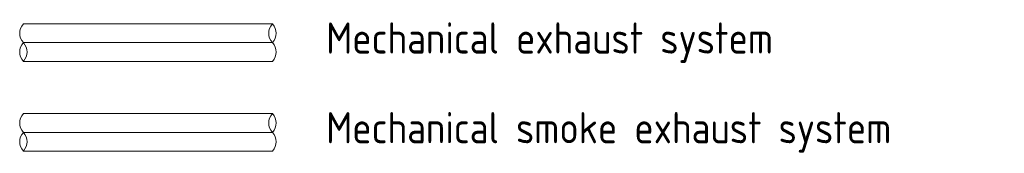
# Model space of a CAD drawing. Header units: millimetres. Extents: x 19410 to 41495, y 2709 to 43021.
# Tile 1 of 61: x 33587 to 41495, y 2709 to 3779. Entities that reach past the tile are written whole.
import ezdxf

# ---------------------------------------------------------------- set-up
doc = ezdxf.new("R2010")
doc.units = ezdxf.units.MM
doc.layers.add('A-DETL-____-OTLN', color=90, linetype='Continuous', lineweight=9)
doc.layers.add('G-____-____-TEXT', color=231, linetype='Continuous', lineweight=9)
doc.styles.add('GOST Common_2', font='GOST_Common.ttf', dxfattribs={"width": 0.9, "height": 250})

msp = doc.modelspace()

# ---------------------------------------------------------------- linework, layer by layer
at = {"layer": 'A-DETL-____-OTLN'}
for p, q in [((33616.5, 3745), (35616.5, 3745)), ((33616.5, 3595), (35616.5, 3595)), ((33616.5, 3445), (35616.5, 3445)), ((33616.5, 3026.3), (35616.5, 3026.3)), ((33616.5, 2876.3), (35616.5, 2876.3)), ((33616.5, 2726.3), (35616.5, 2726.3))]:
    msp.add_line(p, q, dxfattribs=at)
for centre, start, end in [((33697, 3670), 137.01411, 222.98589), ((35697, 3670), 137.01411, 222.98589), ((35536, 3670), 317.01411, 42.98589), ((33697, 3520), 137.01411, 222.98589), ((33536, 3520), 317.01411, 42.98589), ((35536, 3520), 317.01411, 42.98589), ((33697, 2951.3), 137.01411, 222.98589), ((35697, 2951.3), 137.01411, 222.98589), ((35536, 2951.3), 317.01411, 42.98589), ((33697, 2801.3), 137.01411, 222.98589), ((33536, 2801.3), 317.01411, 42.98589), ((35536, 2801.3), 317.01411, 42.98589)]:
    msp.add_arc(centre, 110, start, end, dxfattribs=at)

# ---------------------------------------------------------------- texts
at = {"layer": 'G-____-____-TEXT', "color": 7, "char_height": 250, "attachment_point": 1, "style": 'GOST Common_2'}
for s, insert, width in [('Mechanical exhaust system', (36048.2, 3757.1), 4451.771), ('Mechanical smoke exhaust system', (36048.2, 3038.5), 5570.125)]:
    msp.add_mtext(s, dxfattribs=dict(at, insert=insert, width=width))

doc.saveas('drawing.dxf')
